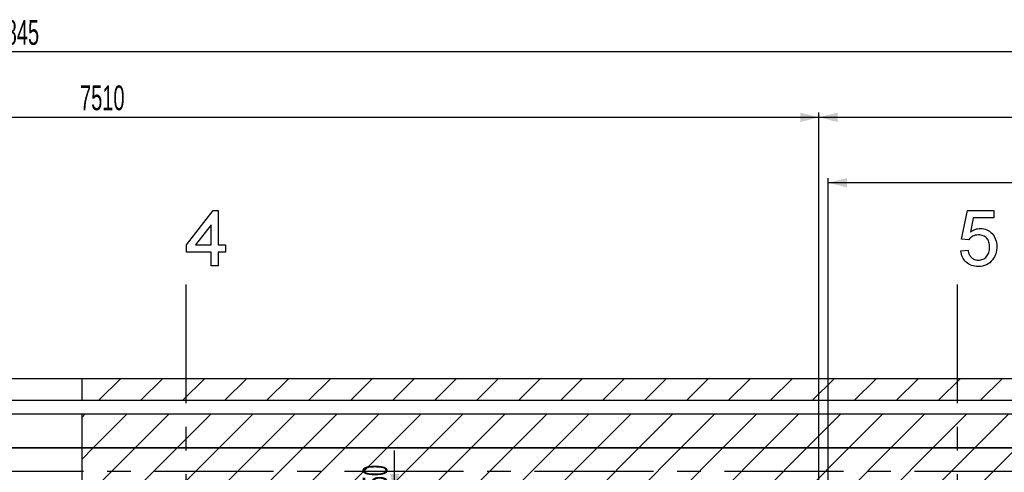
# Model space of a CAD drawing. Header units: millimetres. Extents: x 250 to 59450, y 0 to 41800.
# Tile 103 of 148: x 39259 to 44524, y 23806 to 26229. Entities that reach past the tile are written whole.
import ezdxf

# ---------------------------------------------------------------- set-up
doc = ezdxf.new("R2010")
doc.units = ezdxf.units.MM
doc.header["$LTSCALE"] = 50
doc.linetypes.add('CENTERX2', pattern=[20.32, 12.7, -2.54, 2.54, -2.54])
doc.layers.add('MASS', color=29, linetype='Continuous')
doc.styles.add('SLDTEXTSTYLE0', font='TXT', dxfattribs={"width": 0.605})
doc.dimstyles.new('SLDDIMSTYLE2', dxfattribs={"dimtxt": 128.415934, "dimasz": 100, "dimexe": 0, "dimexo": 0.0625, "dimgap": 32.103984, "dimtad": 1, "dimdec": 1, "dimrnd": 1e-09, "dimzin": 12, "dimdsep": 46, "dimtxsty": 'SLDTEXTSTYLE0', "dimsah": 1, "dimcen": 0.09, "dimadec": 0, "dimazin": 3, "dimtfac": 1, "dimtdec": 1, "dimtofl": 0, "dimtmove": 0, "dimatfit": 3, "dimfxl": 1, "dimfrac": 2, "dimtolj": 1, "dimtzin": 12, "dimarcsym": 0})
doc.dimstyles.new('SLDDIMSTYLE3', dxfattribs={"dimtxt": 128.415934, "dimasz": 100, "dimexe": 0, "dimexo": 0.0625, "dimgap": 32.103984, "dimtad": 1, "dimdec": 1, "dimrnd": 1e-09, "dimzin": 12, "dimdsep": 46, "dimtxsty": 'SLDTEXTSTYLE0', "dimsah": 1, "dimcen": 0.09, "dimadec": 0, "dimazin": 3, "dimtfac": 1, "dimtdec": 1, "dimtmove": 0, "dimatfit": 0, "dimfxl": 1, "dimfrac": 2, "dimtolj": 1, "dimtzin": 12, "dimarcsym": 0})

# ---------------------------------------------------------------- blocks, each defined once
blk = doc.blocks.new('_D_12')
at = {"layer": 'MASS'}
for p, q in [((36022.4, 24861.4), (36022.4, 25731.4)), ((36022.4, 25706.4), (43532.4, 25706.4)), ((43532.4, 23746.4), (43532.4, 25731.4))]:
    blk.add_line(p, q, dxfattribs=at)
for points in [[(36022.4, 25706.4), (36122.4, 25681.4), (36122.4, 25731.4)], [(43532.4, 25706.4), (43432.4, 25731.4), (43432.4, 25681.4)]]:
    blk.add_solid(points, dxfattribs=at)
at = {"layer": 'MASS', "insert": (39581.4, 25876.9), "char_height": 132.29, "attachment_point": 1, "style": 'SLDTEXTSTYLE0'}
blk.add_mtext('7510', dxfattribs=at)
blk = doc.blocks.new('_D_13')
at = {"layer": 'MASS'}
for p, q in [((43532.4, 23746.4), (43532.4, 25731.4)), ((43532.4, 25706.4), (50632.4, 25706.4)), ((50632.4, 23696.4), (50632.4, 25731.4))]:
    blk.add_line(p, q, dxfattribs=at)
for points in [[(43532.4, 25706.4), (43632.4, 25681.4), (43632.4, 25731.4)], [(50632.4, 25706.4), (50532.4, 25731.4), (50532.4, 25681.4)]]:
    blk.add_solid(points, dxfattribs=at)
at = {"layer": 'MASS', "insert": (46886.4, 25876.9), "char_height": 132.29, "attachment_point": 1, "style": 'SLDTEXTSTYLE0'}
blk.add_mtext('7100', dxfattribs=at)
blk = doc.blocks.new('_D_16')
at = {"layer": 'MASS'}
for p, q in [((27887.4, 23746.4), (27887.4, 26081.4)), ((50732.4, 23746.4), (50732.4, 26081.4)), ((50732.4, 26056.4), (27887.4, 26056.4))]:
    blk.add_line(p, q, dxfattribs=at)
for points in [[(27887.4, 26056.4), (27987.4, 26031.4), (27987.4, 26081.4)], [(50732.4, 26056.4), (50632.4, 26081.4), (50632.4, 26031.4)]]:
    blk.add_solid(points, dxfattribs=at)
at = {"layer": 'MASS', "insert": (39064.9, 26226.9), "char_height": 132.29, "attachment_point": 1, "style": 'SLDTEXTSTYLE0'}
blk.add_mtext('22845', dxfattribs=at)
blk = doc.blocks.new('_D_17')
at = {"layer": 'MASS'}
for p, q in [((43582.4, 23746.4), (43582.4, 25381.4)), ((50582.4, 23696.4), (50582.4, 25381.4)), ((50582.4, 25356.4), (43582.4, 25356.4))]:
    blk.add_line(p, q, dxfattribs=at)
for points in [[(43582.4, 25356.4), (43682.4, 25331.4), (43682.4, 25381.4)], [(50582.4, 25356.4), (50482.4, 25381.4), (50482.4, 25331.4)]]:
    blk.add_solid(points, dxfattribs=at)
at = {"layer": 'MASS', "insert": (46886.4, 25526.9), "char_height": 132.29, "attachment_point": 1, "style": 'SLDTEXTSTYLE0'}
blk.add_mtext('7000', dxfattribs=at)
blk = doc.blocks.new('_D_43')
at = {"layer": 'MASS'}
for p, q in [((41263.6, 23696.4), (41263.6, 23922.4)), ((41263.6, 23646.4), (41263.6, 23696.4)), ((43482.4, 23646.4), (41238.6, 23646.4)), ((41263.6, 23646.4), (41263.6, 23521.4))]:
    blk.add_line(p, q, dxfattribs=at)
for points in [[(41263.6, 23696.4), (41288.6, 23796.4), (41238.6, 23796.4)], [(41263.6, 23646.4), (41238.6, 23546.4), (41288.6, 23546.4)]]:
    blk.add_solid(points, dxfattribs=at)
at = {"layer": 'MASS', "insert": (41093.1, 23726.4), "char_height": 132.29, "attachment_point": 1, "rotation": 90, "style": 'SLDTEXTSTYLE0'}
blk.add_mtext('50', dxfattribs=at)

msp = doc.modelspace()

# ---------------------------------------------------------------- hatches: boundary and pattern name
at = {"linetype": 'Continuous', "lineweight": 18}
h = msp.add_hatch(dxfattribs=at)
h.set_pattern_fill('ANSI31', scale=50, style=0)
h.paths.add_polyline_path([(57142.36, 6286.38), (57142.36, 24306.38), (39592.36, 24306.38), (39592.36, 24191.38), (57027.36, 24191.38), (57027.36, 6286.38)], flags=0)
h = msp.add_hatch(dxfattribs=at)
h.set_pattern_fill('ANSI31', scale=50, style=0)
h.paths.add_polyline_path([(56952.36, 6286.38), (56952.36, 24116.38), (39592.36, 24116.38), (39592.36, 23936.38), (56772.36, 23936.38), (56772.36, 6286.38)], flags=0)
h = msp.add_hatch(dxfattribs=at)
h.set_pattern_fill('ANSI31', scale=50, style=0)
h.paths.add_polyline_path([(39592.36, 23936.38), (39592.36, 23696.38), (56532.36, 23696.38), (56532.36, 10806.38), (52552.36, 10806.38), (52552.36, 10566.38), (56532.36, 10566.38), (56532.36, 6286.38), (56772.36, 6286.38), (56772.36, 23936.38)], flags=0)

# ---------------------------------------------------------------- linework, layer by layer
at = {"color": 7, "linetype": 'CENTERX2'}
for p, q in [((40147.36, 24811.38), (40147.36, 6286.38)), ((44272.36, 24811.38), (44272.36, 6286.38)), ((26772.36, 23811.38), (57647.36, 23811.38))]:
    msp.add_line(p, q, dxfattribs=at)
at = {"color": 250, "linetype": 'Continuous', "lineweight": 25, "true_color": 0x404040}
for p, q in [((39592.36, 24306.38), (38082.36, 24306.38)), ((39592.36, 24191.38), (39592.36, 24306.38)), ((57142.36, 24306.38), (39592.36, 24306.38)), ((38082.36, 24191.38), (39592.36, 24191.38)), ((39592.36, 24191.38), (57027.36, 24191.38)), ((39592.36, 24116.38), (38082.36, 24116.38)), ((39592.36, 23936.38), (39592.36, 24116.38)), ((56952.36, 24116.38), (39592.36, 24116.38)), ((38082.36, 23936.38), (39592.36, 23936.38)), ((39592.36, 23936.38), (38082.36, 23936.38)), ((39592.36, 23936.38), (56772.36, 23936.38)), ((39592.36, 23696.38), (39592.36, 23936.38)), ((56772.36, 23936.38), (39592.36, 23936.38))]:
    msp.add_line(p, q, dxfattribs=at)
at = {"color": 7, "linetype": 'Continuous', "flags": 128}
for points in [[(40281.97, 24911.38), (40281.97, 24984.45), (40281.97, 24984.45), (40151.2, 24984.45), (40151.2, 24984.45), (40151.2, 25022.92), (40151.2, 25022.92), (40293.51, 25207.53), (40293.51, 25207.53), (40320.43, 25207.53), (40320.43, 25207.53), (40320.43, 25022.92), (40320.43, 25022.92), (40358.89, 25022.92), (40358.89, 25022.92), (40358.89, 24984.45), (40358.89, 24984.45), (40320.43, 24984.45), (40320.43, 24984.45), (40320.43, 24911.38), (40320.43, 24911.38), (40281.97, 24911.38)], [(44291.59, 24992.15), (44330.05, 24995.99), (44330.05, 24995.99), (44331.25, 24989.5), (44332.69, 24983.43), (44334.49, 24977.78), (44336.6, 24972.5), (44339, 24967.69), (44341.71, 24963.24), (44344.77, 24959.27), (44348.08, 24955.67), (44351.68, 24952.48), (44355.59, 24949.78), (44359.8, 24947.44), (44364.3, 24945.51), (44369.05, 24944.07), (44374.1, 24942.99), (44379.45, 24942.39), (44385.04, 24942.15), (44385.04, 24942.15), (44391.89, 24942.45), (44398.38, 24943.35), (44404.45, 24944.85), (44410.22, 24946.95), (44415.56, 24949.6), (44420.49, 24952.9), (44425.12, 24956.75), (44429.33, 24961.26), (44433.11, 24966.25), (44436.36, 24971.59), (44439.12, 24977.36), (44441.41, 24983.49), (44443.15, 24990.04), (44444.41, 24996.95), (44445.19, 25004.29), (44445.43, 25011.98), (44445.43, 25011.98), (44445.19, 25019.31), (44444.47, 25026.22), (44443.27, 25032.71), (44441.65, 25038.84), (44439.48, 25044.61), (44436.9, 25049.9), (44433.77, 25054.83), (44430.23, 25059.39), (44426.2, 25063.48), (44421.69, 25066.97), (44416.77, 25069.97), (44411.36, 25072.44), (44405.53, 25074.3), (44399.22, 25075.68), (44392.43, 25076.46), (44385.22, 25076.76), (44385.22, 25076.76), (44376.26, 25076.28), (44368.15, 25074.9), (44360.7, 25072.56), (44354.09, 25069.25), (44348.14, 25065.22), (44342.79, 25060.66), (44338.04, 25055.55), (44333.89, 25049.84), (44333.89, 25049.84), (44295.43, 25053.69), (44295.43, 25053.69), (44326.2, 25207.53), (44326.2, 25207.53), (44468.51, 25207.53), (44468.51, 25207.53), (44468.51, 25169.07), (44468.51, 25169.07), (44357.63, 25169.07), (44357.63, 25169.07), (44342.31, 25091.37), (44342.31, 25091.37), (44348.74, 25096.05), (44355.23, 25100.14), (44361.78, 25103.56), (44368.45, 25106.39), (44375.12, 25108.55), (44381.97, 25110.12), (44388.82, 25111.08), (44395.79, 25111.38), (44395.79, 25111.38), (44404.87, 25110.96), (44413.58, 25109.69), (44421.99, 25107.53), (44429.99, 25104.59), (44437.62, 25100.74), (44444.89, 25096.05), (44451.8, 25090.52), (44458.35, 25084.15), (44464.36, 25077.12), (44469.53, 25069.61), (44473.92, 25061.62), (44477.52, 25053.08), (44480.29, 25044.13), (44482.27, 25034.63), (44483.47, 25024.72), (44483.89, 25014.26), (44483.89, 25014.26), (44483.53, 25004.29), (44482.45, 24994.61), (44480.65, 24985.3), (44478.18, 24976.34), (44474.94, 24967.75), (44470.97, 24959.45), (44466.35, 24951.52), (44460.94, 24943.95), (44460.94, 24943.95), (44453.67, 24935.42), (44445.73, 24928.02), (44437.14, 24921.77), (44427.94, 24916.67), (44418.15, 24912.64), (44407.63, 24909.81), (44396.51, 24908.07), (44384.8, 24907.53), (44384.8, 24907.53), (44375.12, 24907.89), (44365.92, 24908.97), (44357.15, 24910.78), (44348.86, 24913.3), (44340.98, 24916.55), (44333.59, 24920.57), (44326.62, 24925.26), (44320.13, 24930.67), (44314.24, 24936.68), (44308.95, 24943.23), (44304.39, 24950.2), (44300.48, 24957.65), (44297.23, 24965.58), (44294.71, 24973.94), (44292.79, 24982.83), (44291.59, 24992.15)], [(40281.97, 25022.92), (40281.97, 25130.97), (40281.97, 25130.97), (40198.68, 25022.92), (40198.68, 25022.92), (40281.97, 25022.92)]]:
    msp.add_lwpolyline(points, dxfattribs=at)

# ---------------------------------------------------------------- dimensions: what is measured, and where the dimension line sits
at = {"layer": 'MASS'}
for base, p1, p2, picture, middle in [((27887.36, 26056.38), (50732.36, 23696.38), (27887.36, 23696.38), '_D_16', (39309.86, 26056.38)), ((43582.36, 25356.38), (50582.36, 23646.38), (43582.36, 23696.38), '_D_17', (47082.36, 25356.38))]:
    dim = msp.add_linear_dim(base=base, p1=p1, p2=p2, dimstyle='SLDDIMSTYLE2', dxfattribs=at)
    dim.commit()
    dim.dimension.update_dxf_attribs({"geometry": picture, "text_midpoint": middle, "dimtype": 160})
for base, p1, p2, angle, dimstyle, picture, middle in [((43532.36, 25706.38), (36022.36, 24811.38), (43532.36, 23696.38), 0, 'SLDDIMSTYLE2', '_D_12', (39777.36, 25706.38)), ((50632.36, 25706.38), (43532.36, 23696.38), (50632.36, 23646.38), 0, 'SLDDIMSTYLE2', '_D_13', (47082.36, 25706.38)), ((41263.62, 23696.38), (43532.36, 23646.38), (27887.36, 23696.38), 90, 'SLDDIMSTYLE3', '_D_43', (41263.62, 23824.37))]:
    dim = msp.add_linear_dim(base=base, p1=p1, p2=p2, angle=angle, dimstyle=dimstyle, dxfattribs=at)
    dim.commit()
    dim.dimension.update_dxf_attribs({"geometry": picture, "text_midpoint": middle, "dimtype": 160})

doc.saveas('drawing.dxf')
